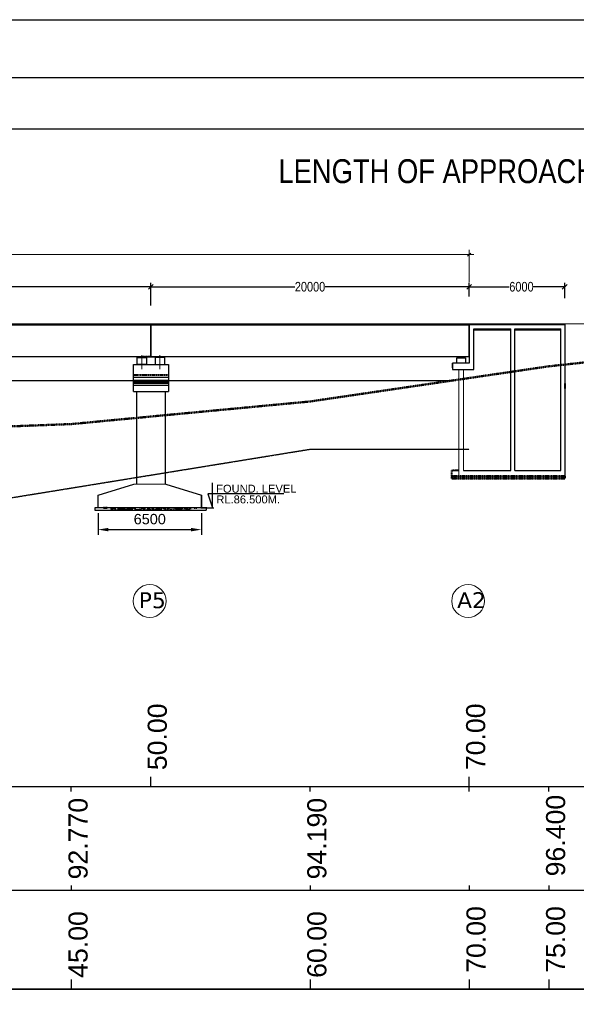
# Model space of a CAD drawing. Header units: millimetres. Extents: x -7734343280 to -3864522140, y -13315289801 to -345766.
# Tile 19 of 22: x -3864657226 to -3864622260, y -6657748945 to -6657687060. Entities that reach past the tile are written whole.
import ezdxf

# ---------------------------------------------------------------- set-up
doc = ezdxf.new("R2010")
doc.units = ezdxf.units.MM
doc.header["$MEASUREMENT"] = 0
doc.header["$PDMODE"] = 2
for name, pattern in [('CENTER', [50.8, 31.75, -6.35, 6.35, -6.35]), ('DASHED', [0.75, 0.5, -0.25]), ('HIDDEN', [0.375, 0.25, -0.125])]:
    doc.linetypes.add(name, pattern=pattern)
doc.layers.add('CEN', color=3, linetype='CENTER', lineweight=13)
doc.layers.add('TITLE', color=10, linetype='Continuous', lineweight=18)
doc.layers.add('CHAINAGE', color=7, linetype='Continuous')
doc.layers.add('TEXT', color=7, linetype='Continuous')
doc.styles.add('ROMANS', font='arial.ttf')
doc.styles.get("Standard").update_dxf_attribs({"font": 'verdana.ttf', "height": 250})
doc.styles.add('style3', font='ARIALN.TTF')
doc.dimstyles.new('Abut-standard', dxfattribs={"dimtxt": 300, "dimasz": 200, "dimexe": 300, "dimexo": 50, "dimgap": 50, "dimtad": 0, "dimtih": 1, "dimtoh": 1, "dimdec": 0, "dimzin": 0, "dimdsep": 46, "dimtxsty": 'Standard', "dimblk": 'OBLIQUE', "dimcen": 0.09, "dimdle": 300, "dimclrd": 256, "dimclre": 256, "dimclrt": 256, "dimadec": 0, "dimazin": 0, "dimtp": 0.9995, "dimtm": 0.9995, "dimtfac": 1, "dimtdec": 0, "dimtix": 1, "dimtofl": 0, "dimtmove": 1, "dimatfit": 3, "dimfxl": 1, "dimtolj": 1, "dimtzin": 0, "dimlwd": 0, "dimlwe": 0, "dimarcsym": 0})
doc.dimstyles.new('ROMANS', dxfattribs={"dimtxt": 650, "dimasz": 650, "dimexe": 325, "dimexo": 325, "dimgap": 325, "dimtad": 1, "dimdec": 0, "dimzin": 9, "dimdsep": 46, "dimtxsty": 'ROMANS', "dimcen": 325, "dimclrd": 4, "dimclre": 4, "dimclrt": 6, "dimadec": 0, "dimazin": 0, "dimtfac": 1, "dimtdec": 0, "dimtmove": 0, "dimatfit": 3, "dimfxl": 1, "dimtolj": 1, "dimtzin": 9, "dimarcsym": 0})
doc.dimstyles.new('SANJAY', dxfattribs={"dimscale": 2.755, "dimtxt": 20000000001.9985, "dimasz": 42.0275, "dimexe": 15.388, "dimexo": 15.5775, "dimgap": 1.7375, "dimtad": 0, "dimtih": 1, "dimtoh": 1, "dimdec": 0, "dimzin": 0, "dimdsep": 46, "dimtxsty": 'Standard', "dimcen": 4000, "dimclrd": 3, "dimclre": 6, "dimclrt": 1, "dimadec": 0, "dimazin": 0, "dimtfac": 1, "dimtdec": 0, "dimtofl": 0, "dimtmove": 0, "dimatfit": 3, "dimfxl": 1, "dimtolj": 1, "dimtzin": 0, "dimarcsym": 0})

# ---------------------------------------------------------------- blocks, each defined once
blk = doc.blocks.new('_Oblique')
at = {"color": 0, "linetype": 'ByBlock', "lineweight": -2}
blk.add_line((-0.5, -0.5), (0.5, 0.5), dxfattribs=at)
blk = doc.blocks.new('*D93')
at = {"layer": 'Defpoints', "color": 0, "lineweight": 30, "transparency": 16777216}
for p in [(-3864622987.304848, -6657703847.254464), (-3864628987.304581, -6657704717.578774), (-3864622987.304848, -6657704803.671271)]:
    blk.add_point(p, dxfattribs=at)
at = {"layer": 'TEXT', "color": 7, "lineweight": -2, "transparency": 16777216}
for p, q in [((-3864628987.304581, -6657704467.578774), (-3864628987.304581, -6657703597.254464)), ((-3864628987.304581, -6657703847.254464), (-3864626470.736221, -6657703847.254464)), ((-3864622987.304848, -6657703847.254464), (-3864624940.204162, -6657703847.254464)), ((-3864622987.304848, -6657704553.671271), (-3864622987.304848, -6657703597.254464))]:
    blk.add_line(p, q, dxfattribs=at)
at = {"layer": 'TEXT', "color": 7, "lineweight": -2, "transparency": 16777216, "xscale": 300, "yscale": 300, "zscale": 300, "rotation": 180}
blk.add_blockref('_Oblique', (-3864628987.304581, -6657703847.254464), dxfattribs=at)
at = {"layer": 'TEXT', "color": 7, "lineweight": -2, "transparency": 16777216, "xscale": 300, "yscale": 300, "zscale": 300}
blk.add_blockref('_Oblique', (-3864622987.304848, -6657703847.254464), dxfattribs=at)
at = {"layer": 'TEXT', "color": 7, "transparency": 16777216, "insert": (-3864625705.470191, -6657703847.254464), "char_height": 600, "attachment_point": 5, "style": 'style3'}
blk.add_mtext('\\A1;6000', dxfattribs=at)
blk = doc.blocks.new('*D97')
at = {"layer": 'Defpoints', "color": 0, "lineweight": 30, "transparency": 16777216}
for p in [(-3864628988.279743, -6657701825.456538), (-3864748987.32121, -6657703560.19614), (-3864628988.279743, -6657703597.254464)]:
    blk.add_point(p, dxfattribs=at)
at = {"layer": 'TEXT', "lineweight": 0, "transparency": 16777216}
for p, q in [((-3864748987.32121, -6657703510.19614), (-3864748987.32121, -6657701525.456538)), ((-3864628988.279743, -6657703547.254464), (-3864628988.279743, -6657701525.456538)), ((-3864749287.32121, -6657701825.456538), (-3864703104.376193, -6657701825.456538)), ((-3864628688.279743, -6657701825.456538), (-3864674871.224761, -6657701825.456538))]:
    blk.add_line(p, q, dxfattribs=at)
at = {"layer": 'TEXT', "lineweight": 0, "transparency": 16777216, "xscale": 200, "yscale": 200, "zscale": 200, "rotation": 180}
blk.add_blockref('_Oblique', (-3864748987.32121, -6657701825.456538), dxfattribs=at)
at = {"layer": 'TEXT', "lineweight": 0, "transparency": 16777216, "xscale": 200, "yscale": 200, "zscale": 200}
blk.add_blockref('_Oblique', (-3864628988.279743, -6657701825.456538), dxfattribs=at)
at = {"layer": 'TEXT', "transparency": 16777216, "insert": (-3864688987.800477, -6657701825.456538), "char_height": 800, "attachment_point": 5, "style": 'style3'}
blk.add_mtext('\\A1;LENGTH OF BRIDGE = 120.00M. (06 NO. SPAN @ 20.00M. EACH))', dxfattribs=at)
blk = doc.blocks.new('*D101')
at = {"layer": 'Defpoints', "color": 0, "linetype": 'ByBlock', "lineweight": 30, "ltscale": 20, "transparency": 16777216}
for p in [(-3864652304.591455, -6657717745.906006), (-3864645804.591455, -6657717745.906006), (-3864645804.591455, -6657719110)]:
    blk.add_point(p, dxfattribs=at)
at = {"layer": 'TEXT', "color": 4, "linetype": 'ByBlock', "lineweight": -2, "ltscale": 20, "transparency": 16777216}
for p, q in [((-3864652304.591455, -6657718070.906006), (-3864652304.591455, -6657719435)), ((-3864645804.591455, -6657718070.906006), (-3864645804.591455, -6657719435)), ((-3864651654.591455, -6657719110), (-3864646454.591455, -6657719110))]:
    blk.add_line(p, q, dxfattribs=at)
at = {"layer": 'TEXT', "color": 4, "linetype": 'ByBlock', "lineweight": 30, "ltscale": 20, "transparency": 16777216}
for points in [[(-3864651654.591455, -6657719001.666667), (-3864651654.591455, -6657719218.333333), (-3864652304.591455, -6657719110)], [(-3864646454.591455, -6657719001.666667), (-3864646454.591455, -6657719218.333333), (-3864645804.591455, -6657719110)]]:
    blk.add_solid(points, dxfattribs=at)
at = {"layer": 'TEXT', "color": 6, "linetype": 'ByBlock', "lineweight": 30, "ltscale": 20, "transparency": 16777216, "insert": (-3864649054.591455, -6657718453.127558), "char_height": 650, "attachment_point": 5, "style": 'ROMANS'}
blk.add_mtext('\\A1;6500', dxfattribs=at)
blk = doc.blocks.new('*D102')
at = {"layer": 'Defpoints', "color": 0, "lineweight": 30, "transparency": 16777216}
for p in [(-3864668987.295728, -6657703847.254464), (-3864648987.615239, -6657704467.578774), (-3864668987.295728, -6657705269.647805)]:
    blk.add_point(p, dxfattribs=at)
at = {"layer": 'TEXT', "color": 7, "lineweight": -2, "transparency": 16777216}
for p, q in [((-3864668987.295728, -6657705019.647805), (-3864668987.295728, -6657703597.254464)), ((-3864668987.295728, -6657703847.254464), (-3864659946.514146, -6657703847.254464)), ((-3864648987.615239, -6657703847.254464), (-3864658028.396821, -6657703847.254464)), ((-3864648987.615239, -6657704217.578774), (-3864648987.615239, -6657703597.254464))]:
    blk.add_line(p, q, dxfattribs=at)
at = {"layer": 'TEXT', "color": 7, "lineweight": -2, "transparency": 16777216, "xscale": 300, "yscale": 300, "zscale": 300, "rotation": 180}
blk.add_blockref('_Oblique', (-3864668987.295728, -6657703847.254464), dxfattribs=at)
at = {"layer": 'TEXT', "color": 7, "lineweight": -2, "transparency": 16777216, "xscale": 300, "yscale": 300, "zscale": 300}
blk.add_blockref('_Oblique', (-3864648987.615239, -6657703847.254464), dxfattribs=at)
at = {"layer": 'TEXT', "color": 7, "transparency": 16777216, "insert": (-3864658987.455483, -6657703847.254464), "char_height": 600, "attachment_point": 5, "style": 'style3'}
blk.add_mtext('\\A1;20000', dxfattribs=at)
blk = doc.blocks.new('*D103')
at = {"layer": 'Defpoints', "color": 0, "lineweight": 30, "transparency": 16777216}
for p in [(-3864648987.295728, -6657703847.254464), (-3864628987.615239, -6657704467.578774), (-3864648987.295728, -6657705269.647805)]:
    blk.add_point(p, dxfattribs=at)
at = {"layer": 'TEXT', "color": 7, "lineweight": -2, "transparency": 16777216}
for p, q in [((-3864648987.295728, -6657705019.647805), (-3864648987.295728, -6657703597.254464)), ((-3864648987.295728, -6657703847.254464), (-3864639946.514146, -6657703847.254464)), ((-3864628987.615239, -6657703847.254464), (-3864638028.396821, -6657703847.254464)), ((-3864628987.615239, -6657704217.578774), (-3864628987.615239, -6657703597.254464))]:
    blk.add_line(p, q, dxfattribs=at)
at = {"layer": 'TEXT', "color": 7, "lineweight": -2, "transparency": 16777216, "xscale": 300, "yscale": 300, "zscale": 300, "rotation": 180}
blk.add_blockref('_Oblique', (-3864648987.295728, -6657703847.254464), dxfattribs=at)
at = {"layer": 'TEXT', "color": 7, "lineweight": -2, "transparency": 16777216, "xscale": 300, "yscale": 300, "zscale": 300}
blk.add_blockref('_Oblique', (-3864628987.615239, -6657703847.254464), dxfattribs=at)
at = {"layer": 'TEXT', "color": 7, "transparency": 16777216, "insert": (-3864638987.455483, -6657703847.254464), "char_height": 600, "attachment_point": 5, "style": 'style3'}
blk.add_mtext('\\A1;20000', dxfattribs=at)

msp = doc.modelspace()

# ---------------------------------------------------------------- hatches: boundary and pattern name
msp.add_hatch(color=256).paths.add_polyline_path([(-3864629684.936461, -6657708307.770776), (-3864629684.936461, -6657708245.906004), (-3864629286.449421, -6657708245.906004), (-3864629286.449421, -6657708307.770776)])
at = {"layer": 'TEXT'}
h = msp.add_hatch(color=4, dxfattribs=at)
h.paths.add_polyline_path([(-3864649556.981482, -6657708245.906006), (-3864649758.214073, -6657708245.906006), (-3864649758.214073, -6657708286.36485), (-3864649556.981482, -6657708286.36485)])
h.paths.add_polyline_path([(-3864649354.29425, -6657708245.906006), (-3864649556.981482, -6657708245.906006), (-3864649556.981482, -6657708286.36485), (-3864649354.29425, -6657708286.36485)])
h = msp.add_hatch(color=4, dxfattribs=at)
h.paths.add_polyline_path([(-3864648417.609973, -6657708245.906006), (-3864648216.377382, -6657708245.906006), (-3864648216.377382, -6657708286.36485), (-3864648417.609973, -6657708286.36485)])
h.paths.add_polyline_path([(-3864648620.297204, -6657708245.906006), (-3864648417.609973, -6657708245.906006), (-3864648417.609973, -6657708286.36485), (-3864648620.297204, -6657708286.36485)])
at = {"layer": 'TEXT', "linetype": 'HIDDEN', "lineweight": 40, "ltscale": 20}
h = msp.add_hatch(dxfattribs=at)
h.set_pattern_fill('AR-CONC', color=256, scale=25, angle=180, style=0)
h.set_pattern_definition([(230, (1965057.64, 153976.56), (-179.3150456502, 15.6880337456), [18.75, -206.25]), (175, (1965057.64, 153976.56), (34.6878334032, -188.048033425), [15, -165]), (280.4514, (1965042.7, 153977.86), (-144.6273454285, -172.3598855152), [15.9350475, -175.285528]), (226.1842, (1965057.64, 153926.56), (-266.8102621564, 41.379753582), [28.125, -309.375]), (276.6356, (1965035.4, 153930), (-233.665676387, -243.529467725), [23.902572, -262.92825]), (171.1842, (1965057.64, 153926.56), (-233.665486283, -243.529650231), [22.5, -247.5]), (201, (1965032.64, 153939.06), (-149.2267630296, 100.6547226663), [18.75, -206.25]), (146, (1965032.64, 153939.06), (-60.8288329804, -181.2875112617), [15, -165]), (251.4514, (1965020.21, 153947.45), (-210.0556571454, -80.6326241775), [15.9350475, -175.285528]), (217.5, (1965057.645, 153976.56), (-3.0399638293, -83.22346345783), [0, -163, 0, -167.5, 0, -165.625]), (187.5, (1965057.645, 153976.56), (-65.7673843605, -98.6029279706), [0, -95.5, 0, -159.25, 0, -63.125]), (147.5, (1965113.395, 153976.56), (-133.4556090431, 5.6387179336), [0, -62.5, 0, -195, 0, -258.75]), (137.5, (1965138.4, 153976.56), (-145.7965423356, -25.026245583), [0, -81.25, 0, -129.5, 0, -183.75])])
h.paths.add_polyline_path([(-3864630087.192051, -6657715745.906005), (-3864622987.285385, -6657715745.906005), (-3864622987.285385, -6657715895.906011), (-3864630087.192051, -6657715895.906011)])
at = {"layer": 'TEXT'}
h = msp.add_hatch(dxfattribs=at)
h.set_pattern_fill('AR-CONC', color=4, scale=50, style=0)
h.set_pattern_definition([(50, (-3864747151.23, -6657593302.66), (358.6301, -31.37607), [37.5, -412.5]), (355, (-3864747151.23, -6657593302.66), (-69.3757, 376.0961), [30, -330]), (100.4514, (-3864747121.35, -6657593305.27), (289.2547, 344.7198), [31.8701, -350.57106]), (46.1842, (-3864747151.23, -6657593202.66), (533.6205, -82.7595), [56.25, -618.75]), (96.6356, (-3864747106.76, -6657593209.55), (467.3314, 487.059), [47.8051, -525.8565]), (351.1842, (-3864747151.23, -6657593202.66), (467.331, 487.0593), [45, -495]), (21, (-3864747101.23, -6657593227.66), (298.4535, -201.30945), [37.5, -412.5]), (326, (-3864747101.23, -6657593227.66), (121.6577, 362.575), [30, -330]), (71.4514, (-3864747076.36, -6657593244.43), (420.1113, 161.26525), [31.8701, -350.57106]), (37.5, (-3864747151.23, -6657593302.66), (6.07993, 166.44693), [0, -326, 0, -335, 0, -331.25]), (7.5, (-3864747151.23, -6657593302.66), (131.53477, 197.20586), [0, -191, 0, -318.5, 0, -126.25]), (327.5, (-3864747262.73, -6657593302.66), (266.91122, -11.27744), [0, -125, 0, -390, 0, -517.5]), (317.5, (-3864747312.73, -6657593302.66), (291.5931, 50.0525), [0, -162.5, 0, -259, 0, -367.5])])
h.paths.add_polyline_path([(-3864649022.472302, -6657717745.906006), (-3864651522.472302, -6657717745.906006), (-3864651522.472302, -6657717895.906006), (-3864649022.472302, -6657717895.906006)])
h.paths.add_polyline_path([(-3864646522.472302, -6657717745.906006), (-3864649022.472302, -6657717745.906006), (-3864649022.472302, -6657717895.906006), (-3864646522.472302, -6657717895.906006)])
h = msp.add_hatch(dxfattribs=at)
h.set_pattern_fill('AR-CONC', color=4, scale=50, style=0)
h.set_pattern_definition([(50, (-3864747083.94, -6657593302.66), (358.6301, -31.37607), [37.5, -412.5]), (355, (-3864747083.94, -6657593302.66), (-69.3757, 376.0961), [30, -330]), (100.4514, (-3864747054.05, -6657593305.27), (289.2547, 344.7198), [31.8701, -350.57106]), (46.1842, (-3864747083.94, -6657593202.66), (533.6205, -82.7595), [56.25, -618.75]), (96.6356, (-3864747039.47, -6657593209.55), (467.3314, 487.059), [47.8051, -525.8565]), (351.1842, (-3864747083.94, -6657593202.66), (467.331, 487.0593), [45, -495]), (21, (-3864747033.94, -6657593227.66), (298.4535, -201.30945), [37.5, -412.5]), (326, (-3864747033.94, -6657593227.66), (121.6577, 362.575), [30, -330]), (71.4514, (-3864747009.07, -6657593244.43), (420.1113, 161.26525), [31.8701, -350.57106]), (37.5, (-3864747083.94, -6657593302.66), (6.07993, 166.44693), [0, -326, 0, -335, 0, -331.25]), (7.5, (-3864747083.94, -6657593302.66), (131.53477, 197.20586), [0, -191, 0, -318.5, 0, -126.25]), (327.5, (-3864747195.44, -6657593302.66), (266.91122, -11.27744), [0, -125, 0, -390, 0, -517.5]), (317.5, (-3864747245.44, -6657593302.66), (291.5931, 50.0525), [0, -162.5, 0, -259, 0, -367.5])])
h.paths.add_polyline_path([(-3864648955.176575, -6657717745.906006), (-3864651455.176575, -6657717745.906006), (-3864651455.176575, -6657717895.906006), (-3864648955.176575, -6657717895.906006)])
h.paths.add_polyline_path([(-3864646455.176575, -6657717745.906006), (-3864648955.176575, -6657717745.906006), (-3864648955.176575, -6657717895.906006), (-3864646455.176575, -6657717895.906006)])

# ---------------------------------------------------------------- linework, layer by layer
for points in [[(-3864622987.298066, -6657706245.906004), (-3864628987.298066, -6657706245.906004), (-3864628987.292463, -6657708645.906004), (-3864630037.292458, -6657708645.906004)], [(-3864628687.292531, -6657709045.906004), (-3864628687.298066, -6657706495.906004), (-3864626375.298066, -6657706495.906004)], [(-3864626125.298066, -6657706495.906006), (-3864623237.298066, -6657706495.906006)], [(-3864626375.298066, -6657706570.906004), (-3864628687.298066, -6657706570.906004)], [(-3864623237.298066, -6657706570.906006), (-3864626125.298066, -6657706570.906006)], [(-3864629763.376482, -6657708645.906004), (-3864629763.376482, -6657708307.770776), (-3864629212.292463, -6657708307.770776), (-3864629212.292463, -6657708645.906004)], [(-3864630037.292458, -6657708945.906004), (-3864630037.292458, -6657708645.906004)]]:
    msp.add_lwpolyline(points)
msp.add_lwpolyline([(-3864629286.449421, -6657708307.770776), (-3864629684.936461, -6657708307.770776), (-3864629684.936461, -6657708245.906004), (-3864629286.449421, -6657708245.906004)], close=True)
at = {"layer": 'CEN', "ltscale": 35}
for points in [[(-3864649556.981482, -6657709032.256131), (-3864649556.981482, -6657708143.691366)], [(-3864648417.609973, -6657709032.256131), (-3864648417.609973, -6657708143.691366)]]:
    msp.add_lwpolyline(points, dxfattribs=at)
at = {"layer": 'CHAINAGE', "color": 3}
for p, q in [((-3864784137.065931, -6657735245.906006), (-3864589540, -6657735245.906005)), ((-3864784137.065931, -6657741780.677704), (-3864589540, -6657741780.677705)), ((-3864784137.065931, -6657747984.826093), (-3864589540, -6657747984.826089)), ((-3864784137.065931, -6657747984.826093), (-3864589540, -6657747984.826089))]:
    msp.add_line(p, q, dxfattribs=at)
at = {"layer": 'TEXT'}
for p, q in [((-3864629007.298066, -6657706245.906004), (-3864629007.291552, -6657708245.906004)), ((-3864626375.298073, -6657715395.906004), (-3864626375.298066, -6657706495.906006)), ((-3864626125.285384, -6657715395.906004), (-3864626125.298066, -6657706495.906006)), ((-3864623237.298073, -6657715395.906005), (-3864623237.298066, -6657706495.906006)), ((-3864622987.298066, -6657706170.906006), (-3864622987.298074, -6657715745.906005)), ((-3864630037.292458, -6657708645.906004), (-3864630037.292458, -6657708945.906004)), ((-3864630037.292458, -6657708645.906004), (-3864630037.292458, -6657709045.906004)), ((-3864630037.292458, -6657709045.906004), (-3864628687.292531, -6657709045.906004)), ((-3864622987.298069, -6657709899.896556), (-3864622987.298069, -6657710249.896556)), ((-3864630087.192051, -6657715395.906004), (-3864629637.192051, -6657715395.906004)), ((-3864630087.192051, -6657715395.906004), (-3864629637.192052, -6657715395.906004)), ((-3864629337.072015, -6657715395.906004), (-3864628812.285385, -6657715395.906004)), ((-3864629337.072015, -6657715395.906004), (-3864626375.285384, -6657715395.906004)), ((-3864626125.285384, -6657715395.906004), (-3864623237.285385, -6657715395.906004)), ((-3864645848.881329, -6657717745.906007), (-3864645035.570406, -6657717745.906007))]:
    msp.add_line(p, q, dxfattribs=at)
at = {"layer": 'TEXT', "linetype": 'HIDDEN', "lineweight": 40, "ltscale": 20}
for p, q in [((-3864649006.981482, -6657708245.906006), (-3864649556.981482, -6657708245.906006)), ((-3864649006.981482, -6657708245.906006), (-3864649506.981482, -6657708245.906006)), ((-3864650086.687806, -6657709387.563574), (-3864647886.687806, -6657709387.563574)), ((-3864622987.298069, -6657709899.896556), (-3864622987.298069, -6657710249.896556)), ((-3864630087.192051, -6657715745.906005), (-3864630087.192051, -6657715395.906004)), ((-3864629637.192051, -6657715395.906004), (-3864630087.192051, -6657715395.906004)), ((-3864622987.285385, -6657715745.906004), (-3864630087.192051, -6657715745.906005)), ((-3864630087.192051, -6657715745.906005), (-3864630087.192051, -6657715895.906005)), ((-3864622987.285385, -6657715895.906011), (-3864622987.285385, -6657715745.906004)), ((-3864630087.192051, -6657715895.906005), (-3864622987.285385, -6657715895.906011)), ((-3864651804.591455, -6657717745.906006), (-3864651954.591455, -6657717745.906006)), ((-3864651954.591455, -6657717745.906006), (-3864651804.591455, -6657717745.906006)), ((-3864651737.295727, -6657717745.906006), (-3864651887.295727, -6657717745.906006)), ((-3864651887.295727, -6657717745.906006), (-3864651737.295727, -6657717745.906006)), ((-3864646304.591455, -6657717745.906006), (-3864646154.591455, -6657717745.906006)), ((-3864646237.295727, -6657717745.906006), (-3864646087.295727, -6657717745.906006))]:
    msp.add_line(p, q, dxfattribs=at)
at = {"layer": 'TEXT', "color": 7, "linetype": 'ByBlock', "lineweight": 30, "ltscale": 20}
for points in [[(-3864792270.056261, -6657687060), (-3864522140, -6657687060), (-3864522140, -6657842580), (-3864792270.056261, -6657842580)], [(-3864524820, -6657690710), (-3864788280, -6657690710), (-3864788280, -6657838450), (-3864524820, -6657838450)], [(-3864784137.065931, -6657834700), (-3864527633.004887, -6657834700), (-3864527633.004887, -6657693950), (-3864784137.065931, -6657693950)], [(-3864784137.065931, -6657834700), (-3864527633.004887, -6657834700), (-3864527633.004887, -6657693950), (-3864784137.065931, -6657693950)], [(-3864774494.279225, -6657735245.906005), (-3864589540, -6657735245.906005), (-3864589540, -6657747984.826089), (-3864774494.279225, -6657747984.826089)]]:
    msp.add_lwpolyline(points, close=True, dxfattribs=at)
at = {"layer": 'TEXT', "color": 5, "linetype": 'HIDDEN', "lineweight": 50, "ltscale": 20}
msp.add_lwpolyline([(-3864773987.295727, -6657705245.906006), (-3864758987.295727, -6657706585.906006), (-3864743987.295727, -6657710475.906006), (-3864728987.295727, -6657712655.906006), (-3864713987.295727, -6657713675.906006), (-3864698987.295728, -6657715655.906005), (-3864683987.295727, -6657713705.906005), (-3864668987.295727, -6657713045.90598), (-3864653987.295727, -6657712475.906005), (-3864638987.295727, -6657711055.906005), (-3864623987.295727, -6657708845.906005), (-3864608987.295727, -6657707225.906005), (-3864593987.295727, -6657706105.906005)], dxfattribs=at)
at = {"layer": 'TEXT', "color": 7, "linetype": 'DASHED', "lineweight": 30, "ltscale": 20}
for points in [[(-3864754987.299822, -6657706170.906006), (-3864754987.299822, -6657706170.906006), (-3864748987.295727, -6657706170.906006), (-3864628987.295727, -6657706170.906006), (-3864622987.298066, -6657706170.906006)], [(-3864748987.295727, -6657706170.906006), (-3864748987.295727, -6657706245.906006), (-3864628987.295727, -6657706245.906006)], [(-3864648987.295727, -6657706245.906006), (-3864648987.295727, -6657708245.906006), (-3864651360, -6657708245.906006)], [(-3864628987.295727, -6657706245.906006), (-3864628987.295727, -6657708245.906006), (-3864631360, -6657708245.906006)], [(-3864649758.214073, -6657708245.906006), (-3864648216.377382, -6657708245.906006)]]:
    msp.add_lwpolyline(points, dxfattribs=at)
for points in [[(-3864648987.295727, -6657708245.906006), (-3864668987.295727, -6657708245.906006), (-3864668987.295727, -6657706170.906006), (-3864648987.295727, -6657706170.906006)], [(-3864628987.295727, -6657708245.906006), (-3864648987.295727, -6657708245.906006), (-3864648987.295727, -6657706170.906006), (-3864628987.295727, -6657706170.906006)]]:
    msp.add_lwpolyline(points, close=True, dxfattribs=at)
at = {"layer": 'TEXT', "color": 7, "linetype": 'ByBlock', "lineweight": 30, "ltscale": 20}
for points in [[(-3864622987.298066, -6657706170.906006), (-3864593987.295727, -6657706105.906005)], [(-3864652304.591455, -6657716945.906006), (-3864650055.227383, -6657716245.906006)], [(-3864648055.227383, -6657716245.906006), (-3864648055.227383, -6657716245.906006), (-3864648055.227383, -6657716245.906006), (-3864645804.591455, -6657716945.906006)], [(-3864651804.591455, -6657717745.906006), (-3864652304.591455, -6657717745.906006), (-3864652304.591455, -6657716945.906006)], [(-3864645804.591455, -6657717745.906006), (-3864645804.591455, -6657717745.906006), (-3864645804.591455, -6657716945.906006)]]:
    msp.add_lwpolyline(points, dxfattribs=at)
at = {"layer": 'TEXT'}
for points in [[(-3864649856.981482, -6657708286.36485), (-3864649256.981482, -6657708286.36485), (-3864649256.981482, -6657708737.563578), (-3864649856.981482, -6657708737.563578), (-3864649856.981482, -6657708286.36485)], [(-3864648117.609973, -6657708286.36485), (-3864648717.609973, -6657708286.36485), (-3864648717.609973, -6657708737.563578), (-3864648117.609973, -6657708737.563578), (-3864648117.609973, -6657708286.36485)], [(-3864650086.687806, -6657710437.563574), (-3864650086.687806, -6657708737.563574), (-3864647886.687806, -6657708737.563574), (-3864647886.687806, -6657710437.563574)], [(-3864650086.687806, -6657709535.707543), (-3864647886.687806, -6657709535.707543)], [(-3864650086.687806, -6657709707.072877), (-3864647886.687806, -6657709707.072877)], [(-3864650086.687806, -6657709829.47683), (-3864647886.687806, -6657709829.47683)], [(-3864650086.687806, -6657709915.159621), (-3864647886.687806, -6657709915.159621)], [(-3864650086.687806, -6657710037.563574), (-3864647886.687806, -6657710037.563574)], [(-3864650086.687806, -6657710437.563574), (-3864647886.687806, -6657710437.563574)], [(-3864649886.659805, -6657710437.563574), (-3864649886.659801, -6657716245.906006)], [(-3864648086.659805, -6657710437.563574), (-3864648086.659801, -6657716236.129794)], [(-3864640626.265403, -6657716866.535577), (-3864645416.142205, -6657716866.535576), (-3864645109.744326, -6657717745.906006), (-3864645109.744326, -6657716170.604283)], [(-3864645804.591455, -6657716945.906006), (-3864645804.591455, -6657717745.906006), (-3864652304.591455, -6657717745.906006), (-3864652304.591455, -6657716945.906006)], [(-3864652497.295727, -6657717745.906006), (-3864652497.295727, -6657717895.906006), (-3864645507.295727, -6657717895.906006), (-3864645477.295727, -6657717745.906006), (-3864652497.295727, -6657717745.906006)], [(-3864645525.393364, -6657717745.906007), (-3864645848.881329, -6657717745.906007)]]:
    msp.add_lwpolyline(points, dxfattribs=at)
at = {"layer": 'TEXT', "color": 4}
for points in [[(-3864649758.214073, -6657708286.36485), (-3864649354.29425, -6657708286.36485), (-3864649354.29425, -6657708245.906006), (-3864649758.214073, -6657708245.906006)], [(-3864648216.377382, -6657708286.36485), (-3864648620.297204, -6657708286.36485), (-3864648620.297204, -6657708245.906006), (-3864648216.377382, -6657708245.906006)]]:
    msp.add_lwpolyline(points, close=True, dxfattribs=at)
at = {"layer": 'TEXT', "color": 4, "linetype": 'DASHED', "lineweight": 30, "ltscale": 20}
msp.add_lwpolyline([(-3864746802.205753, -6657709745.906006), (-3864630095.893019, -6657709745.906006)], dxfattribs=at)
at = {"layer": 'TEXT', "color": 3, "linetype": 'DASHED', "lineweight": 30, "ltscale": 20}
for points in [[(-3864758987.295727, -6657712785.906006), (-3864738987.295727, -6657713475.906006), (-3864718987.295727, -6657716385.906008), (-3864678987.295727, -6657719465.906005), (-3864658987.295727, -6657717305.90598), (-3864638987.295727, -6657714055.906005)], [(-3864638987.295727, -6657714055.906005), (-3864628987.295727, -6657714055.906005)]]:
    msp.add_lwpolyline(points, dxfattribs=at)
at = {"layer": 'TEXT', "linetype": 'HIDDEN', "lineweight": 40, "ltscale": 20}
msp.add_lwpolyline([(-3864630087.192051, -6657715745.906005), (-3864622987.285385, -6657715745.906005), (-3864622987.285385, -6657715895.906011), (-3864630087.192051, -6657715895.906011)], close=True, dxfattribs=at)
at = {"layer": 'TEXT', "color": 1}
for points in [[(-3864648987.295727, -6657735245.906006), (-3864648987.295727, -6657734652.426829)], [(-3864628987.295727, -6657735245.906006), (-3864628987.295727, -6657734652.426829)], [(-3864653987.295727, -6657735570.213675), (-3864653987.295727, -6657735245.906012)], [(-3864653987.295727, -6657735570.213679), (-3864653987.295727, -6657735245.906015)], [(-3864638987.295727, -6657735570.213669), (-3864638987.295727, -6657735245.906005)], [(-3864638987.295727, -6657735570.213671), (-3864638987.295727, -6657735245.906007)], [(-3864628987.295727, -6657735570.213669), (-3864628987.295727, -6657735245.906005)], [(-3864628987.295727, -6657735570.213671), (-3864628987.295727, -6657735245.906007)], [(-3864628987.295727, -6657735570.213671), (-3864628987.295727, -6657735245.906007)], [(-3864623987.295727, -6657735570.213669), (-3864623987.295727, -6657735245.906005)], [(-3864623987.295727, -6657735570.213671), (-3864623987.295727, -6657735245.906007)], [(-3864623987.295727, -6657735570.213671), (-3864623987.295727, -6657735245.906007)], [(-3864653964.656739, -6657741780.677706), (-3864653964.656739, -6657741483.938117)], [(-3864638964.656739, -6657741780.677706), (-3864638964.656739, -6657741483.938117)], [(-3864628964.656739, -6657741780.677706), (-3864628964.656739, -6657741483.938117)], [(-3864623964.656739, -6657741780.677706), (-3864623964.656739, -6657741483.938117)], [(-3864653964.656739, -6657747984.82609), (-3864653964.656739, -6657747391.346913)], [(-3864638964.656739, -6657747984.82609), (-3864638964.656739, -6657747391.346913)], [(-3864628964.656739, -6657747984.826087), (-3864628964.656739, -6657747391.34691)], [(-3864623964.656739, -6657747984.826087), (-3864623964.656739, -6657747391.34691)]]:
    msp.add_lwpolyline(points, dxfattribs=at)
at = {"layer": 'TITLE', "color": 0, "linetype": 'ByBlock'}
for p, q in [((-3864629637.298637, -6657709045.906004), (-3864629637.171671, -6657715745.906005)), ((-3864629337.306514, -6657709045.906004), (-3864629337.022255, -6657715395.906004)), ((-3864649955.227383, -6657716245.906006), (-3864650055.227383, -6657716245.906006)), ((-3864649954.591455, -6657716245.906006), (-3864648154.591455, -6657716245.906006)), ((-3864648155.227383, -6657716245.906006), (-3864648055.227383, -6657716245.906006))]:
    msp.add_line(p, q, dxfattribs=at)
for centre in [(-3864649058.009509, -6657723598.037229), (-3864629058.009509, -6657723598.03723)]:
    msp.add_circle(centre, 1030.762517, dxfattribs=at)

# ---------------------------------------------------------------- texts
at = {"layer": 'TEXT', "style": 'ROMANS'}
for s, p in [('FOUND. LEVEL', (-3864644882.961602, -6657716788.720888)), ('RL.86.500M.', (-3864644871.095732, -6657717461.237487))]:
    msp.add_text(s, height=500, dxfattribs=at).set_placement(p)
at = {"layer": 'TEXT', "color": 1, "insert": (-3864608893.654113, -6657695830.023116), "char_height": 1500, "attachment_point": 3, "style": 'ROMANS'}
msp.add_mtext('{\\fSwis721 Cn BT|b0|i0|c0|p34;LENGTH OF APPROACH ROAD 29.00 M}', dxfattribs=at)
at = {"layer": 'TEXT', "char_height": 1000, "width": 9835.57646756, "attachment_point": 1}
for s, insert in [('P5', (-3864649748.068053, -6657723045.982923)), ('A2', (-3864629748.068053, -6657723045.982924))]:
    msp.add_mtext(s, dxfattribs=dict(at, insert=insert))
at = {"layer": 'TEXT', "color": 1, "char_height": 1200, "width": 9235.72685589, "attachment_point": 1, "rotation": 90, "style": 'ROMANS'}
for s, insert in [('50.00', (-3864649183.584879, -6657734229.403114)), ('70.00', (-3864629183.584879, -6657734229.403114)), ('\\pt10940;92.770', (-3864654160.945888, -6657741094.991754)), ('\\pt10940;94.190', (-3864639160.945888, -6657741094.991754)), ('\\pt10940;96.400', (-3864624160.945891, -6657740904.991754)), ('70.00', (-3864629160.945891, -6657746968.323195)), ('75.00', (-3864624160.945891, -6657746968.323195)), ('45.00', (-3864654160.945891, -6657747285.062786)), ('60.00', (-3864639160.945891, -6657747285.062786))]:
    msp.add_mtext(s, dxfattribs=dict(at, insert=insert))

# ---------------------------------------------------------------- dimensions: what is measured, and where the dimension line sits
at = {"layer": 'TEXT'}
dim = msp.add_linear_dim(base=(-3864628988.279743, -6657701825.456538), p1=(-3864748987.32121, -6657703560.19614), p2=(-3864628988.279743, -6657703597.254464), text='LENGTH OF BRIDGE = 120.00M. (06 NO. SPAN @ 20.00M. EACH))', dimstyle='Abut-standard', override={"dimtxt": 800, "dimtxsty": 'style3'}, dxfattribs=at)
dim.commit()
dim.dimension.update_dxf_attribs({"geometry": '*D97', "text_midpoint": (-3864688987.800477, -6657701825.456538)})
for base, p1, p2, picture, middle in [((-3864668987.295728, -6657703847.254464), (-3864648987.615239, -6657704467.578774), (-3864668987.295728, -6657705269.647805), '*D102', (-3864658987.455483, -6657703847.254464)), ((-3864648987.295728, -6657703847.254464), (-3864628987.615239, -6657704467.578774), (-3864648987.295728, -6657705269.647805), '*D103', (-3864638987.455483, -6657703847.254464))]:
    dim = msp.add_linear_dim(base=base, p1=p1, p2=p2, dimstyle='SANJAY', override={"dimscale": 1, "dimtxt": 600, "dimasz": 300, "dimexe": 250, "dimexo": 250, "dimgap": 30, "dimtih": 0, "dimtoh": 0, "dimtxsty": 'style3', "dimblk": 'Oblique', "dimcen": -1000, "dimclrd": 7, "dimclre": 7, "dimclrt": 7}, dxfattribs=at)
    dim.commit()
    dim.dimension.update_dxf_attribs({"geometry": picture, "text_midpoint": middle})
dim = msp.add_linear_dim(base=(-3864622987.304848, -6657703847.254464), p1=(-3864628987.304581, -6657704717.578774), p2=(-3864622987.304848, -6657704803.671271), angle=180, dimstyle='SANJAY', override={"dimscale": 1, "dimtxt": 600, "dimasz": 300, "dimexe": 250, "dimexo": 250, "dimgap": 30, "dimtih": 0, "dimtoh": 0, "dimtxsty": 'style3', "dimblk": 'Oblique', "dimcen": -1000, "dimclrd": 7, "dimclre": 7, "dimclrt": 7}, dxfattribs=at)
dim.commit()
dim.dimension.update_dxf_attribs({"geometry": '*D93', "text_midpoint": (-3864625705.470191, -6657703847.254464), "dimtype": 160})
at = {"layer": 'TEXT', "color": 7, "linetype": 'ByBlock', "lineweight": 30, "ltscale": 20}
dim = msp.add_linear_dim(base=(-3864645804.591455, -6657719110), p1=(-3864652304.591455, -6657717745.906006), p2=(-3864645804.591455, -6657717745.906006), dimstyle='ROMANS', override={"dimfxl": 100}, dxfattribs=at)
dim.commit()
dim.dimension.update_dxf_attribs({"geometry": '*D101', "text_midpoint": (-3864649054.591455, -6657719110), "dimtype": 160})

doc.saveas('drawing.dxf')
